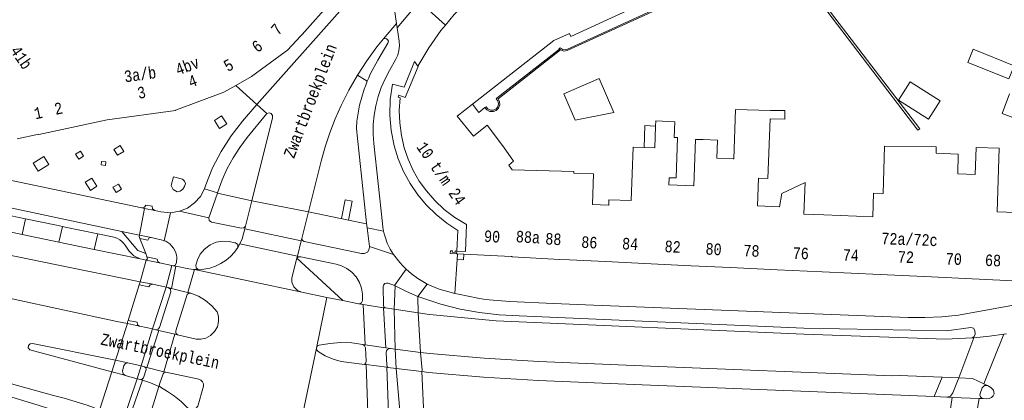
# Model space of a CAD drawing. Header units: metres. Extents: x 196790 to 198335, y 354523 to 356036.
# Tile 28 of 108: x 197019 to 197172, y 355715 to 355775. Entities that reach past the tile are written whole.
import ezdxf

# ---------------------------------------------------------------- set-up
doc = ezdxf.new("R2010")
doc.units = ezdxf.units.M
doc.linetypes.add('DGN Style 2', pattern=[186.027128, 111.616277, -74.410851])
for name, color, linetype, lineweight in [('afdak', 252, 'DGN Style 2', 18), ('bij- of bedrijfsgebouw', 252, 'Continuous', 18), ('functiescheiding', 252, 'Continuous', 18), ('hoofdgebouw', 252, 'Continuous', 18), ('hoofdgebouw maaiveld', 252, 'Continuous', 18), ('huisnummer BAG', 252, 'Continuous', 18), ('kant asfaltverharding', 252, 'Continuous', 18), ('kant betonverharding', 252, 'Continuous', 18), ('kant keiverharding', 252, 'Continuous', 18), ('kant klinkerverharding', 252, 'Continuous', 18), ('kant muur (extern)', 252, 'Continuous', 18), ('kant tegelverharding', 252, 'Continuous', 18), ('overbouw', 252, 'Continuous', 18), ('straatnaam', 252, 'Continuous', 18), ('tuinhuis', 252, 'DGN Style 2', 18), ('vlakafsluiter grijs', 252, 'DGN Style 2', 18), ('vlakafsluiter groen', 252, 'DGN Style 2', 18)]:
    doc.layers.add(name, color=color, linetype=linetype, lineweight=lineweight)
doc.styles.add('Style-Courier New', font='cour.ttf')

msp = doc.modelspace()

# ---------------------------------------------------------------- linework, layer by layer
at = {"layer": 'afdak'}
msp.add_line((197087.042, 355738.356), (197086.988, 355737.456), dxfattribs=at)
at = {"layer": 'afdak', "flags": 128}
for points in [[(197132.42, 355783.02), (197104.18, 355770.09), (197103.642, 355770), (197103.132, 355770.191)], [(197103.132, 355770.191), (197093.392, 355762.579), (197093.623, 355762.145), (197093.66, 355761.607), (197093.466, 355761.105), (197093.116, 355760.759), (197092.66, 355760.576), (197092.121, 355760.596), (197091.643, 355760.844), (197091.336, 355761.228)], [(197167.483, 355770.302), (197173.893, 355767.737), (197173.067, 355765.675), (197166.658, 355768.24), (197167.483, 355770.302)], [(197183.138, 355756.098), (197172.027, 355760.253), (197173.164, 355763.345)], [(197091.336, 355761.228), (197090.393, 355760.444), (197089.394, 355761.738)], [(197116.159, 355754.956), (197116.294, 355758.399), (197117.963, 355758.314)], [(197086.988, 355737.456), (197087.987, 355737.397), (197088.04, 355738.307)]]:
    msp.add_lwpolyline(points, dxfattribs=at)
at = {"layer": 'bij- of bedrijfsgebouw', "flags": 128}
for points in [[(197111.44, 355760.42), (197109.16, 355765.75), (197103.65, 355763.34), (197105.41, 355759.24), (197111.44, 355760.42)], [(197094.258, 355755.042), (197091.675, 355758.425), (197089.552, 355756.748)]]:
    msp.add_lwpolyline(points, dxfattribs=at)
at = {"layer": 'functiescheiding'}
for p, q in [((197054.963, 355746.607), (197063.824, 355744.92)), ((197019.144, 355741.39), (197019.691, 355743.826)), ((197024.893, 355740.197), (197025.434, 355742.609)), ((197053.872, 355742.24), (197062.689, 355740.385)), ((197030.404, 355739.052), (197030.949, 355741.481)), ((197062.094, 355738.012), (197053.086, 355739.909)), ((197038.491, 355737.368), (197037.586, 355734.006)), ((197042.514, 355736.533), (197041.607, 355733.164)), ((197042.472, 355732.95), (197043.129, 355736.416)), ((197046.049, 355735.927), (197045.009, 355732.329)), ((197072.333, 355730.428), (197072.686, 355724.13)), ((197075.542, 355729.948), (197075.902, 355723.653)), ((197077.354, 355723.447), (197077.189, 355729.702)), ((197080.924, 355729.143), (197081.299, 355722.947)), ((197035.561, 355727.46), (197033.706, 355721.737)), ((197039.496, 355726.627), (197037.695, 355720.863)), ((197040.462, 355726.398), (197038.608, 355720.624)), ((197042.996, 355725.796), (197041.257, 355719.931)), ((197172.269, 355725.82), (197169.18, 355718.055)), ((197167.612, 355725.252), (197165.259, 355718.986)), ((197072.832, 355721.048), (197073.18, 355711.169)), ((197031.212, 355713.934), (197033.129, 355719.953)), ((197076.044, 355720.646), (197076.459, 355708.892)), ((197077.523, 355720.461), (197078.466, 355709.51)), ((197081.525, 355719.961), (197081.936, 355710.066)), ((197037.112, 355718.85), (197034.666, 355711.651)), ((197037.934, 355718.615), (197035.296, 355711.102)), ((197040.456, 355717.624), (197037.653, 355708.571)), ((197164.234, 355715.94), (197163.154, 355708.636)), ((197167.144, 355708.503), (197168.462, 355715.772))]:
    msp.add_line(p, q, dxfattribs=at)
at = {"layer": 'functiescheiding', "flags": 128}
msp.add_lwpolyline([(197080.113, 355776.936), (197080.137, 355776.604), (197077.649, 355773.636)], dxfattribs=at)
at = {"layer": 'hoofdgebouw'}
for p, q in [((197060.546, 355770.187), (197062.63, 355772.389)), ((197054.939, 355766.026), (197060.164, 355769.903)), ((197060.164, 355769.903), (197060.546, 355770.187)), ((197052.462, 355764.637), (197054.939, 355766.026)), ((197050.628, 355763.608), (197052.462, 355764.637)), ((197043.213, 355760.854), (197050.628, 355763.608)), ((197089.394, 355761.738), (197087.014, 355759.874)), ((197032.391, 355759.281), (197025.377, 355757.772)), ((197087.014, 355759.874), (197089.552, 355756.748)), ((197117.839, 355754.894), (197117.963, 355758.314)), ((197116.159, 355754.956), (197117.839, 355754.894)), ((197130.156, 355753.21), (197130.087, 355753.212)), ((197165.09, 355750.837), (197167.84, 355750.732)), ((197086.957, 355738.792), (197086.932, 355738.361)), ((197086.932, 355738.361), (197087.042, 355738.356)), ((197087.042, 355738.356), (197088.04, 355738.307)), ((197088.04, 355738.307), (197095.413, 355737.945)), ((197103.043, 355737.467), (197104.521, 355737.398)), ((197104.521, 355737.398), (197110.17, 355737.133)), ((197110.17, 355737.133), (197117.263, 355736.8)), ((197117.263, 355736.8), (197123.513, 355736.507)), ((197123.513, 355736.507), (197129.666, 355736.219)), ((197129.666, 355736.219), (197136.94, 355735.878)), ((197136.94, 355735.878), (197143.944, 355735.55)), ((197143.944, 355735.55), (197152.997, 355735.125)), ((197152.997, 355735.125), (197160.984, 355734.751)), ((197160.984, 355734.751), (197167.341, 355734.453)), ((197167.341, 355734.453), (197173.802, 355734.15))]:
    msp.add_line(p, q, dxfattribs=at)
at = {"layer": 'hoofdgebouw', "flags": 128}
for points in [[(197128.22, 355783.1), (197104.76, 355772.31), (197104.55, 355772.78), (197102.1, 355771.69), (197089.394, 355761.738)], [(197094.438, 355781.932), (197092.944, 355781.067), (197091.503, 355780.116), (197088.791, 355777.981), (197086.521, 355775.719), (197085.179, 355774.091)], [(197062.63, 355772.389), (197062.815, 355772.585), (197067.455, 355777.829), (197067.248, 355779.685)], [(197085.179, 355774.091), (197084.482, 355773.246), (197082.57, 355770.527), (197080.898, 355767.664)], [(197080.898, 355767.664), (197080.895, 355767.657), (197080.915, 355767.632)], [(197043.213, 355760.854), (197043.086, 355760.807), (197043.095, 355760.758), (197032.421, 355759.287), (197032.391, 355759.281)], [(197130.156, 355753.21), (197130.427, 355760.903), (197135.875, 355760.754)], [(197135.875, 355760.754), (197138.141, 355760.741), (197138.108, 355759.372), (197135.827, 355759.419)], [(197117.963, 355758.314), (197117.992, 355759.1), (197120.972, 355758.989), (197120.881, 355756.519), (197121.397, 355756.5), (197121.172, 355750.206), (197120.076, 355750.246), (197120.036, 355749.122), (197123.891, 355748.984)], [(197135.827, 355759.419), (197135.493, 355750.118), (197134.015, 355750.171), (197133.861, 355745.843), (197137.252, 355745.72)], [(197025.377, 355757.772), (197021.778, 355756.998), (197021.754, 355757.028), (197018.394, 355756.31)], [(197123.891, 355748.984), (197123.913, 355748.983), (197124.17, 355756.233), (197125.392, 355756.19)], [(197130.087, 355753.212), (197127.518, 355753.279), (197127.61, 355756.084), (197125.392, 355756.19)], [(197094.258, 355755.042), (197095.819, 355752.804), (197095.096, 355752.202), (197095.573, 355751.486), (197105.198, 355751.203), (197105.2, 355750.945)], [(197110.622, 355745.978), (197110.647, 355745.977), (197110.678, 355746.806), (197114.173, 355746.676), (197114.479, 355755.019), (197116.159, 355754.956)], [(197153.428, 355747.766), (197153.448, 355747.765), (197153.698, 355755.178)], [(197153.698, 355755.178), (197161.723, 355755.054), (197161.712, 355754.053)], [(197167.84, 355750.732), (197167.993, 355754.954), (197171.588, 355754.832), (197171.256, 355744.896), (197174.169, 355744.798)], [(197161.712, 355754.053), (197165.193, 355753.935), (197165.09, 355750.837)], [(197105.2, 355750.945), (197108.3, 355750.832), (197108.127, 355746.07), (197110.622, 355745.978)], [(197137.252, 355745.72), (197137.275, 355745.719), (197137.653, 355747.765), (197141.291, 355749.505), (197141.071, 355744.53), (197144.225, 355744.421)], [(197144.225, 355744.421), (197151.856, 355744.157), (197151.98, 355747.816), (197153.428, 355747.766)], [(197103.043, 355737.467), (197095.578, 355737.897), (197095.58, 355737.937), (197095.413, 355737.945)]]:
    msp.add_lwpolyline(points, dxfattribs=at)
at = {"layer": 'hoofdgebouw maaiveld', "flags": 128}
msp.add_lwpolyline([(197080.915, 355767.632), (197078.921, 355762.792), (197077.895, 355763.134), (197077.811, 355762.844), (197078.112, 355762.724), (197077.987, 355760.762), (197078.057, 355758.797), (197078.318, 355756.848), (197078.766, 355754.934), (197079.377, 355753.124), (197080.16, 355751.382), (197081.109, 355749.724), (197082.218, 355748.169), (197083.531, 355746.668), (197084.984, 355745.302), (197086.669, 355744.026), (197088.475, 355742.928), (197088.305, 355738.715), (197086.957, 355738.792)], dxfattribs=at)
at = {"layer": 'kant asfaltverharding'}
for p, q in [((197076.624, 355780.825), (197077.546, 355774.339)), ((197055.757, 355761.679), (197069.13, 355776.722)), ((197075.545, 355771.946), (197077.546, 355774.339)), ((197055.757, 355761.679), (197057.342, 355760.256)), ((197054.963, 355746.607), (197053.988, 355742.689)), ((197063.824, 355744.92), (197062.781, 355740.754)), ((197053.988, 355742.689), (197053.872, 355742.24)), ((197024.893, 355740.197), (197019.144, 355741.39)), ((197062.781, 355740.754), (197062.689, 355740.385)), ((197030.404, 355739.052), (197024.893, 355740.197)), ((197053.086, 355739.909), (197052.821, 355739.369)), ((197062.689, 355740.385), (197062.094, 355738.012)), ((197037.542, 355737.57), (197030.404, 355739.052)), ((197038.491, 355737.368), (197037.542, 355737.57)), ((197062.005, 355737.657), (197061.229, 355734.631)), ((197062.094, 355738.012), (197062.005, 355737.657)), ((197040.592, 355736.935), (197038.491, 355737.368)), ((197040.592, 355736.935), (197042.514, 355736.533)), ((197042.514, 355736.533), (197042.679, 355736.499)), ((197042.679, 355736.499), (197043.129, 355736.416)), ((197046.049, 355735.927), (197046.622, 355735.903)), ((197037.586, 355734.006), (197039.538, 355733.593)), ((197039.538, 355733.593), (197041.607, 355733.164)), ((197041.607, 355733.164), (197041.94, 355733.082)), ((197041.94, 355733.082), (197042.472, 355732.95)), ((197066.682, 355731.551), (197062.76, 355732.357)), ((197069.156, 355731.042), (197066.682, 355731.551)), ((197071.63, 355730.533), (197069.156, 355731.042)), ((197071.63, 355730.533), (197072.333, 355730.428)), ((197072.333, 355730.428), (197075.542, 355729.948)), ((197075.542, 355729.948), (197075.766, 355729.915)), ((197075.766, 355729.915), (197077.189, 355729.702)), ((197077.189, 355729.702), (197080.924, 355729.143)), ((197037.478, 355727.058), (197035.561, 355727.46)), ((197039.496, 355726.627), (197037.524, 355727.048)), ((197040.032, 355726.5), (197039.496, 355726.627)), ((197040.462, 355726.398), (197040.032, 355726.5)), ((197042.996, 355725.796), (197040.462, 355726.398)), ((197043.394, 355725.702), (197042.996, 355725.796)), ((197172.269, 355725.82), (197172.712, 355725.887)), ((197072.686, 355724.13), (197072.272, 355724.193)), ((197075.902, 355723.653), (197072.686, 355724.13)), ((197167.35, 355725.227), (197167.612, 355725.252)), ((197076.604, 355723.551), (197075.902, 355723.653)), ((197077.354, 355723.447), (197076.604, 355723.551)), ((197033.706, 355721.737), (197035.644, 355721.312)), ((197035.644, 355721.312), (197037.695, 355720.863)), ((197037.695, 355720.863), (197038.244, 355720.719)), ((197038.244, 355720.719), (197038.608, 355720.624)), ((197072.541, 355721.084), (197072.832, 355721.048)), ((197072.832, 355721.048), (197076.044, 355720.646)), ((197035.19, 355719.39), (197033.129, 355719.953)), ((197037.112, 355718.85), (197035.228, 355719.38)), ((197038.608, 355720.624), (197041.257, 355719.931)), ((197041.257, 355719.931), (197041.548, 355719.855)), ((197076.044, 355720.646), (197076.199, 355720.627)), ((197076.199, 355720.627), (197077.523, 355720.461)), ((197077.523, 355720.461), (197081.525, 355719.961)), ((197155.96, 355719.358), (197162.654, 355719.09)), ((197037.112, 355718.85), (197037.611, 355718.722)), ((197037.611, 355718.722), (197037.934, 355718.615)), ((197040.456, 355717.624), (197040.711, 355717.508)), ((197162.654, 355719.09), (197165.259, 355718.986)), ((197165.259, 355718.986), (197167.378, 355718.901)), ((197167.378, 355718.901), (197169.18, 355718.055)), ((197161.439, 355716.051), (197163.381, 355715.974)), ((197163.381, 355715.974), (197164.234, 355715.94)), ((197164.234, 355715.94), (197168.462, 355715.772)), ((197168.462, 355715.772), (197169.086, 355715.747))]:
    msp.add_line(p, q, dxfattribs=at)
at = {"layer": 'kant asfaltverharding', "flags": 128}
for points in [[(197071.446, 355766.247), (197072.9, 355768.495), (197074.473, 355770.661), (197075.545, 355771.946)], [(197063.824, 355744.92), (197065.803, 355752.824), (197066.417, 355755.057), (197067.133, 355757.259), (197067.958, 355759.423), (197068.898, 355761.539), (197070.112, 355763.925), (197071.446, 355766.247)], [(197054.963, 355746.607), (197058.201, 355759.609), (197058.222, 355759.967), (197058.02, 355760.263), (197057.68, 355760.375), (197057.342, 355760.256)], [(197019.144, 355741.39), (197012.024, 355742.869), (197012.059, 355743.042)], [(197053.872, 355742.24), (197053.479, 355740.71), (197053.086, 355739.909)], [(197037.586, 355734.006), (197024.279, 355736.693), (197008.287, 355739.994), (197002.158, 355741.343), (197001.609, 355741.34), (197001.085, 355741.179), (196999.531, 355739.471), (196999.193, 355738.919), (196998.972, 355738.241), (196998.928, 355737.477), (196999.095, 355736.701), (196999.467, 355736), (196999.993, 355735.444), (197000.599, 355735.067), (197001.213, 355734.863), (197033.912, 355727.764), (197035.561, 355727.46)], [(197052.821, 355739.369), (197052.299, 355738.636), (197051.675, 355737.957), (197050.96, 355737.353), (197050.167, 355736.84), (197049.315, 355736.433), (197048.425, 355736.14), (197047.52, 355735.964), (197046.622, 355735.903)], [(197043.129, 355736.416), (197045.174, 355736.036), (197045.895, 355735.934), (197046.049, 355735.927)], [(197062.76, 355732.357), (197062.089, 355732.633), (197061.531, 355733.182), (197061.232, 355733.906), (197061.229, 355734.631)], [(197042.472, 355732.95), (197044.758, 355732.384), (197045.009, 355732.329)], [(197043.394, 355725.702), (197046.311, 355725.01), (197047.023, 355725.003), (197047.791, 355725.183), (197048.54, 355725.587), (197049.172, 355726.206), (197049.605, 355726.978), (197049.801, 355727.805), (197049.776, 355728.594), (197049.584, 355729.28), (197048.757, 355730.254), (197047.768, 355731.09), (197046.653, 355731.751), (197045.462, 355732.212)], [(197045.009, 355732.329), (197045.114, 355732.306), (197045.462, 355732.212)], [(197167.35, 355725.227), (197163.191, 355725.05), (197141.102, 355725.826), (197093.11, 355727.908), (197082.693, 355728.879), (197080.924, 355729.143)], [(197167.612, 355725.252), (197170.04, 355725.485), (197172.269, 355725.82)], [(197000.412, 355724.371), (197001.179, 355723.494), (197002.051, 355722.815), (197002.994, 355722.24), (197003.832, 355721.857), (197004.708, 355721.568), (197024.064, 355716.238), (197025.719, 355715.817), (197029.312, 355714.712), (197030.278, 355714.362), (197031.212, 355713.934)], [(197033.129, 355719.953), (197020.368, 355723.357), (197020.112, 355723.65), (197020.117, 355724.039), (197020.38, 355724.326), (197020.768, 355724.363), (197033.706, 355721.737)], [(197065.054, 355723.636), (197065.195, 355723.922), (197065.473, 355724.077), (197067.154, 355724.373), (197068.866, 355724.493), (197070.582, 355724.432), (197072.272, 355724.193)], [(197072.541, 355721.084), (197068.943, 355721.534), (197067.661, 355721.881), (197066.441, 355722.405), (197065.317, 355723.088), (197065.1, 355723.321), (197065.054, 355723.636)], [(197081.299, 355722.947), (197079.325, 355723.188), (197077.354, 355723.447)], [(197115.879, 355720.874), (197099.734, 355721.519), (197091.223, 355722.038), (197082.729, 355722.785), (197081.299, 355722.947)], [(197115.879, 355720.874), (197154.922, 355719.296), (197155.96, 355719.358)], [(197040.711, 355717.508), (197041.846, 355716.855), (197042.927, 355716.107), (197043.942, 355715.272), (197044.88, 355714.358), (197045.248, 355714.087), (197045.759, 355714.011), (197046.241, 355714.197), (197046.54, 355714.542), (197047.452, 355717.681), (197047.453, 355718.031), (197047.312, 355718.38), (197047.046, 355718.648), (197046.725, 355718.785), (197041.548, 355719.855)], [(197161.439, 355716.051), (197115.887, 355717.877), (197099.709, 355718.575), (197091.106, 355719.073), (197082.522, 355719.836), (197081.525, 355719.961)], [(197037.934, 355718.615), (197039.193, 355718.196), (197040.456, 355717.624)], [(197169.086, 355715.747), (197169.66, 355715.712), (197170.011, 355715.766), (197170.345, 355715.926), (197170.617, 355716.179), (197170.796, 355716.485), (197170.699, 355717.066), (197170.284, 355717.484), (197169.721, 355717.774)], [(197169.18, 355718.055), (197169.297, 355718), (197169.721, 355717.774)]]:
    msp.add_lwpolyline(points, dxfattribs=at)
at = {"layer": 'kant betonverharding', "flags": 128}
msp.add_lwpolyline([(197031.458, 355752.235), (197031.53, 355752.797), (197032.227, 355752.72), (197032.141, 355752.155), (197031.458, 355752.235)], dxfattribs=at)
at = {"layer": 'kant keiverharding', "flags": 128}
msp.add_lwpolyline([(197029.298, 355710.637), (197028.376, 355711.375), (197027.419, 355712.045), (197026.152, 355712.818), (197024.836, 355713.504), (197023.263, 355714.183), (197021.643, 355714.744), (196999.489, 355721.435)], dxfattribs=at)
at = {"layer": 'kant klinkerverharding'}
for p, q in [((197072.987, 355765.309), (197071.446, 355766.247)), ((197047.595, 355748.509), (197049.644, 355747.856)), ((197007.809, 355747.567), (197024.426, 355744.053)), ((197037.436, 355741.305), (197038.264, 355745.452)), ((197038.264, 355745.452), (197039.827, 355745.123)), ((197024.526, 355742.822), (197019.691, 355743.826)), ((197024.426, 355744.053), (197034.696, 355741.868)), ((197025.434, 355742.609), (197024.526, 355742.822)), ((197075.537, 355741.903), (197072.962, 355742.423)), ((197037.41, 355741.294), (197034.696, 355741.868)), ((197037.436, 355741.305), (197037.433, 355741.289)), ((197073.326, 355739.521), (197077.081, 355738.246)), ((197079.066, 355735.959), (197077.26, 355733.408)), ((197037.431, 355733.52), (197037.586, 355734.006)), ((197039.496, 355726.627), (197041.607, 355733.164)), ((197080.898, 355731.685), (197082.354, 355733.636)), ((197080.898, 355731.685), (197081.052, 355731.623)), ((197037.478, 355727.058), (197037.524, 355727.048)), ((197033.706, 355721.737), (197033.129, 355719.953)), ((197037.112, 355718.85), (197037.695, 355720.863)), ((197035.228, 355719.38), (197035.19, 355719.39))]:
    msp.add_line(p, q, dxfattribs=at)
at = {"layer": 'kant klinkerverharding', "flags": 128}
for points in [[(197043.682, 355744.998), (197044.924, 355745.503), (197046.048, 355746.297), (197046.959, 355747.329), (197047.595, 355748.509)], [(197070.052, 355743.631), (197070.638, 355746.568), (197069.553, 355746.793), (197068.946, 355743.864)], [(197039.827, 355745.123), (197039.488, 355745.368), (197039.436, 355745.782), (197038.425, 355745.972), (197038.229, 355745.63), (197037.846, 355745.54)], [(197019.691, 355743.826), (197016.203, 355744.55), (197015.631, 355744.605), (197015.042, 355744.477), (197014.521, 355744.172), (197014.138, 355743.744), (197013.732, 355743.348), (197013.205, 355743.076), (197012.622, 355742.974), (197012.059, 355743.042)], [(197042.277, 355744.781), (197040.769, 355744.924), (197039.827, 355745.123)], [(197030.949, 355741.481), (197025.867, 355742.507), (197025.434, 355742.609)], [(197037.542, 355737.57), (197036.591, 355738.023), (197035.855, 355738.775), (197035.213, 355739.714), (197034.97, 355740.025), (197034.69, 355740.303), (197034.38, 355740.543), (197034.041, 355740.742), (197033.655, 355740.905), (197033.251, 355741.016), (197030.949, 355741.481)], [(197034.696, 355741.868), (197037.194, 355738.869), (197038.43, 355738.383)], [(197037.433, 355741.289), (197037.394, 355741.063), (197037.518, 355740.736)], [(197037.518, 355740.736), (197038.753, 355740.478), (197038.939, 355740.778), (197039.274, 355740.889)], [(197038.43, 355738.383), (197038.625, 355737.865), (197040.238, 355737.543), (197040.299, 355737.171), (197040.592, 355736.935)], [(197038.625, 355737.865), (197038.717, 355737.595), (197038.491, 355737.368)], [(197037.431, 355733.52), (197038.911, 355733.183), (197039.142, 355733.515), (197039.538, 355733.593)], [(197041.94, 355733.082), (197042.269, 355732.822), (197042.37, 355732.415), (197040.604, 355726.84), (197040.378, 355726.569), (197040.032, 355726.5)], [(197075.766, 355729.915), (197075.591, 355730.098), (197075.52, 355730.341), (197075.447, 355733.228), (197075.514, 355733.483), (197075.713, 355733.702), (197075.995, 355733.796), (197076.255, 355733.755), (197077.26, 355733.408)], [(197045.462, 355732.212), (197045.147, 355732.187), (197044.908, 355731.98), (197043.15, 355726.316), (197043.14, 355725.957), (197043.394, 355725.702)], [(197081.052, 355731.623), (197084.475, 355730.505), (197087.463, 355729.735), (197090.505, 355729.171), (197093.577, 355728.817), (197096.66, 355728.676), (197141.086, 355726.756), (197163.356, 355726.339), (197167.149, 355726.839), (197167.549, 355726.749), (197167.766, 355726.401), (197167.825, 355725.821), (197167.665, 355725.462), (197167.35, 355725.227)], [(197035.561, 355727.46), (197035.592, 355727.719), (197035.676, 355727.965)], [(197035.676, 355727.965), (197037.088, 355727.674), (197037.161, 355727.289), (197037.478, 355727.058)], [(197035.644, 355721.312), (197035.254, 355721.232), (197035.031, 355720.903), (197034.828, 355720.024), (197034.885, 355719.636), (197035.19, 355719.39)], [(197038.244, 355720.719), (197038.459, 355720.557), (197038.502, 355720.292), (197038.073, 355719.01), (197037.898, 355718.777), (197037.611, 355718.722)], [(197041.548, 355719.855), (197041.317, 355719.816), (197041.169, 355719.635), (197040.575, 355718.009), (197040.543, 355717.731), (197040.711, 355717.508)]]:
    msp.add_lwpolyline(points, dxfattribs=at)
at = {"layer": 'kant muur (extern)'}
for p, q in [((197137.5, 355785.72), (197158.9, 355757.65)), ((197103.132, 355770.191), (197102.972, 355770.332)), ((197159.185, 355757.867), (197158.9, 355757.65)), ((197086.957, 355738.792), (197086.714, 355738.806))]:
    msp.add_line(p, q, dxfattribs=at)
at = {"layer": 'kant muur (extern)', "flags": 128}
for points in [[(197159.185, 355757.867), (197137.786, 355785.936), (197131.897, 355793.817), (197128.876, 355797.801)], [(197132.333, 355783.211), (197104.099, 355770.272), (197103.539, 355770.225), (197103.072, 355770.537), (197102.905, 355770.411), (197102.937, 355770.371), (197102.972, 355770.332)], [(197132.42, 355783.02), (197104.18, 355770.09), (197103.642, 355770), (197103.132, 355770.191)], [(197091.336, 355761.228), (197091.523, 355761.324), (197091.792, 355760.993), (197092.218, 355760.789), (197092.69, 355760.797), (197093.073, 355760.986), (197093.346, 355761.314), (197093.464, 355761.771), (197093.365, 355762.233), (197093.106, 355762.572), (197093.237, 355762.725), (197102.972, 355770.332)], [(197103.132, 355770.191), (197093.392, 355762.579), (197093.623, 355762.145), (197093.66, 355761.607), (197093.466, 355761.105), (197093.116, 355760.759), (197092.66, 355760.576), (197092.121, 355760.596), (197091.643, 355760.844), (197091.336, 355761.228)], [(197042.41, 355749.011), (197042.718, 355748.392), (197043.309, 355748.032), (197043.803, 355748.159), (197044.235, 355748.428), (197044.501, 355748.852), (197044.658, 355749.328), (197044.471, 355749.729), (197044.142, 355750.026), (197042.773, 355750.387), (197042.41, 355749.011)], [(197086.265, 355738.832), (197085.965, 355738.849), (197085.926, 355738.41), (197086.932, 355738.361)], [(197086.265, 355738.832), (197086.251, 355738.592), (197086.7, 355738.567), (197086.714, 355738.806)]]:
    msp.add_lwpolyline(points, dxfattribs=at)
at = {"layer": 'kant tegelverharding'}
for p, q in [((197077.649, 355773.636), (197077.546, 355774.339)), ((197016.739, 355749.987), (197037.846, 355745.54)), ((197034.195, 355749.258), (197033.322, 355748.771)), ((197033.322, 355748.771), (197033.804, 355747.935)), ((197049.639, 355747.843), (197048.271, 355743.978)), ((197049.639, 355747.843), (197049.644, 355747.856)), ((197054.963, 355746.607), (197049.639, 355747.843)), ((197038.264, 355745.452), (197037.846, 355745.54)), ((197042.277, 355744.781), (197041.328, 355740.396)), ((197042.277, 355744.781), (197043.682, 355744.998)), ((197048.271, 355743.978), (197043.682, 355744.998)), ((197063.824, 355744.92), (197070.052, 355743.631)), ((197072.879, 355743.13), (197072.962, 355742.423)), ((197072.962, 355742.423), (197073.326, 355739.521)), ((197037.41, 355741.294), (197037.433, 355741.289)), ((197037.433, 355741.289), (197039.274, 355740.889)), ((197037.518, 355740.736), (197038.43, 355738.383)), ((197037.431, 355733.52), (197035.676, 355727.965)), ((197077.367, 355733.354), (197077.189, 355729.702)), ((197077.26, 355733.408), (197077.367, 355733.354)), ((197080.868, 355731.697), (197080.898, 355731.685)), ((197080.924, 355729.143), (197080.868, 355731.697)), ((197095.238, 355730.903), (197091.997, 355731.18)), ((197077.523, 355720.461), (197077.354, 355723.447)), ((197161.439, 355716.051), (197162.654, 355719.09))]:
    msp.add_line(p, q, dxfattribs=at)
at = {"layer": 'kant tegelverharding', "flags": 128}
for points in [[(197075.537, 355741.903), (197075.426, 355742.502), (197075.345, 355743.105), (197074.001, 355755.593), (197073.903, 355757.056), (197073.921, 355758.536), (197074.059, 355760.019), (197074.315, 355761.492), (197074.69, 355762.938), (197075.177, 355764.346), (197075.772, 355765.701), (197076.466, 355766.993), (197077.45, 355768.739), (197077.745, 355769.401), (197077.932, 355770.111), (197078.002, 355770.842), (197077.954, 355771.565), (197077.649, 355773.636)], [(197075.545, 355771.946), (197075.863, 355772), (197076.148, 355771.848), (197076.281, 355771.553), (197076.207, 355771.239), (197074.633, 355768.601), (197073.461, 355766.392), (197073.217, 355765.854), (197072.987, 355765.309)], [(197072.987, 355765.309), (197072.746, 355764.695), (197072.522, 355764.075), (197071.789, 355761.596), (197071.349, 355759.049), (197071.325, 355757.967), (197071.362, 355757.428), (197071.413, 355756.889), (197072.879, 355743.13)], [(197055.757, 355761.679), (197053.501, 355759.056), (197051.733, 355756.792), (197050.18, 355754.36), (197048.865, 355751.791), (197047.803, 355749.122), (197047.708, 355748.814), (197047.595, 355748.509)], [(197049.14, 355759.167), (197050.258, 355759.915), (197051.067, 355758.634), (197049.931, 355757.905), (197049.14, 355759.167)], [(197049.644, 355747.856), (197050.379, 355749.931), (197051.153, 355751.68), (197052.063, 355753.369), (197053.1, 355754.983), (197054.255, 355756.507), (197057.342, 355760.256)], [(197033.429, 355754.646), (197034.428, 355755.287), (197034.996, 355754.36), (197034.004, 355753.758), (197033.429, 355754.646)], [(197021.657, 355751.247), (197020.854, 355752.517), (197022.517, 355753.571), (197023.312, 355752.311), (197021.657, 355751.247)], [(197027.497, 355753.895), (197028.264, 355754.375), (197028.709, 355753.604), (197027.991, 355753.148), (197027.497, 355753.895)], [(197029.815, 355748.24), (197028.969, 355749.525), (197030.018, 355750.153), (197030.814, 355748.902), (197029.815, 355748.24)], [(197033.804, 355747.935), (197034.635, 355748.469), (197034.195, 355749.258)], [(197053.988, 355742.689), (197053.751, 355742.395), (197053.377, 355742.344), (197048.695, 355743.31), (197048.336, 355743.551), (197048.271, 355743.978)], [(197070.052, 355743.631), (197072.619, 355743.1), (197072.879, 355743.13)], [(197039.274, 355740.889), (197040.833, 355740.551), (197041.194, 355740.45), (197041.328, 355740.396)], [(197073.326, 355739.521), (197073.284, 355739.07), (197073.009, 355738.641), (197072.56, 355738.4), (197072.107, 355738.393), (197063.141, 355740.29), (197062.87, 355740.451), (197062.781, 355740.754)], [(197077.081, 355738.246), (197076.817, 355738.658), (197076.572, 355739.081), (197076.112, 355740.034), (197075.758, 355741.032), (197075.639, 355741.465), (197075.537, 355741.903)], [(197041.328, 355740.396), (197041.542, 355740.309), (197041.869, 355740.125), (197042.169, 355739.899), (197042.476, 355739.597), (197042.741, 355739.257), (197042.96, 355738.887), (197043.132, 355738.492), (197043.225, 355738.169), (197043.273, 355737.837), (197043.228, 355736.94), (197043.042, 355736.609), (197042.679, 355736.499)], [(197052.821, 355739.369), (197052.778, 355739.805), (197052.415, 355740.05), (197052.337, 355740.081), (197051.448, 355740.304), (197050.463, 355740.344), (197049.444, 355740.158), (197048.468, 355739.737), (197047.614, 355739.103), (197046.943, 355738.314), (197046.484, 355737.443), (197046.232, 355736.561), (197046.286, 355736.149), (197046.622, 355735.903)], [(197062.005, 355737.657), (197062.257, 355737.871), (197062.621, 355737.901), (197068.113, 355736.763), (197068.972, 355736.506), (197069.813, 355736.081), (197070.589, 355735.488), (197071.251, 355734.745), (197071.759, 355733.89), (197072.091, 355732.972), (197072.243, 355732.041), (197072.229, 355731.145), (197072.207, 355730.915), (197072.075, 355730.696), (197071.859, 355730.56), (197071.63, 355730.533)], [(197077.081, 355738.246), (197078.048, 355737), (197078.545, 355736.468), (197079.066, 355735.959)], [(197082.354, 355733.636), (197081.933, 355733.86), (197080.883, 355734.505), (197079.893, 355735.239), (197079.473, 355735.592), (197079.066, 355735.959)], [(197077.367, 355733.354), (197079.094, 355732.477), (197080.868, 355731.697)], [(197086.671, 355732.178), (197084.181, 355732.855), (197082.354, 355733.636)], [(197090.261, 355731.427), (197087.196, 355732.035), (197086.671, 355732.178)], [(197091.997, 355731.18), (197091.128, 355731.295), (197090.261, 355731.427)], [(197095.238, 355730.903), (197102.02, 355730.575), (197108.283, 355730.324), (197157.382, 355728.42), (197159.989, 355728.395), (197162.597, 355728.521), (197165.194, 355728.798), (197167.766, 355729.224), (197175.229, 355730.606), (197177.39, 355731.112), (197178.868, 355731.642)], [(197072.541, 355721.084), (197072.747, 355721.314), (197072.812, 355721.616), (197072.711, 355723.682), (197072.579, 355724.012), (197072.272, 355724.193)], [(197076.199, 355720.627), (197076.032, 355720.984), (197075.942, 355722.955), (197075.991, 355723.187), (197076.142, 355723.398), (197076.368, 355723.526), (197076.604, 355723.551)], [(197081.299, 355722.947), (197081.555, 355720.17), (197081.525, 355719.961)], [(197165.259, 355718.986), (197164.336, 355716.627), (197163.959, 355716.153), (197163.381, 355715.974)], [(197169.721, 355717.774), (197169.257, 355717.778), (197168.936, 355717.443), (197168.59, 355716.529), (197168.554, 355716.28), (197168.642, 355716.014), (197168.846, 355715.82), (197169.086, 355715.747)]]:
    msp.add_lwpolyline(points, dxfattribs=at)
at = {"layer": 'overbouw', "flags": 128}
msp.add_lwpolyline([(197080.898, 355767.664), (197080.368, 355768.397), (197078.729, 355764.362), (197076.911, 355764.847), (197076.58, 355762.444), (197076.528, 355760.019), (197076.739, 355757.603), (197077.195, 355755.221), (197077.814, 355753.18), (197078.651, 355751.219), (197079.683, 355749.353), (197080.885, 355747.593), (197082.236, 355745.973), (197083.74, 355744.493), (197085.38, 355743.167), (197087.141, 355742.006), (197086.957, 355738.792)], dxfattribs=at)
at = {"layer": 'tuinhuis', "flags": 128}
msp.add_lwpolyline([(197157.67, 355765.208), (197155.855, 355762.357), (197160.544, 355759.372), (197162.359, 355762.223), (197157.67, 355765.208)], dxfattribs=at)
at = {"layer": 'vlakafsluiter grijs'}
for p, q in [((197085.179, 355774.091), (197080.979, 355777.887)), ((197052.462, 355764.637), (197055.757, 355761.679)), ((197086.671, 355732.178), (197086.988, 355737.456)), ((197046.049, 355735.927), (197062.76, 355732.357)), ((197065.054, 355723.636), (197066.682, 355731.551))]:
    msp.add_line(p, q, dxfattribs=at)
at = {"layer": 'vlakafsluiter grijs', "flags": 128}
msp.add_lwpolyline([(197073.18, 355711.169), (197062.948, 355713.396), (197065.054, 355723.636)], dxfattribs=at)
at = {"layer": 'vlakafsluiter groen'}
msp.add_line((197062.005, 355737.657), (197069.156, 355731.042), dxfattribs=at)

# ---------------------------------------------------------------- texts
at = {"layer": 'huisnummer BAG', "style": 'Style-Courier New', "width": 0.694444}
for s, rotation, p in [('7', 47.51421, (197059.107, 355772.345)), ('6', 36.70953, (197055.848, 355769.683)), ('41b', 304.45248, (197017.219, 355770.06)), ('4bv', 20.2475, (197043.467, 355766.192)), ('5', 28.87102, (197051.228, 355766.721)), ('3a/b', 8.04906, (197035.2, 355765.116)), ('4', 20.2475, (197045.459, 355764.27)), ('3', 12.06275, (197037.342, 355762.53)), ('1', 12.06275, (197021.221, 355759.355)), ('2', 12.06275, (197024.392, 355760.053)), ('10 t/m 24', 304.65894, (197080.58, 355755.044)), ('90', 356.84561, (197091.162, 355740.232)), ('88a', 356.84561, (197096.138, 355740.172)), ('88', 356.84561, (197100.724, 355739.833)), ('86', 356.84561, (197106.334, 355739.315)), ('84', 356.84561, (197112.7, 355739.077)), ('72a/72c', 357.93618, (197153.165, 355739.868)), ('82', 356.84561, (197119.34, 355738.641)), ('80', 356.84561, (197125.721, 355738.255)), ('78', 358.05075, (197131.648, 355737.97)), ('76', 358.10803, (197139.339, 355737.579)), ('74', 358.10803, (197147.15, 355737.286)), ('72', 358.05075, (197155.742, 355736.99)), ('70', 358.10803, (197163.211, 355736.693)), ('68', 358.10803, (197169.328, 355736.468))]:
    msp.add_text(s, height=1.8, rotation=rotation, dxfattribs=at).set_placement(p)
at = {"layer": 'straatnaam', "style": 'Style-Courier New', "width": 0.694444}
for rotation, p in [(69.02829, (197061.558, 355753.155)), (348.28547, (197031.301, 355724.197))]:
    msp.add_text('Zwartbroekplein', height=1.8, rotation=rotation, dxfattribs=at).set_placement(p)

doc.saveas('drawing.dxf')
